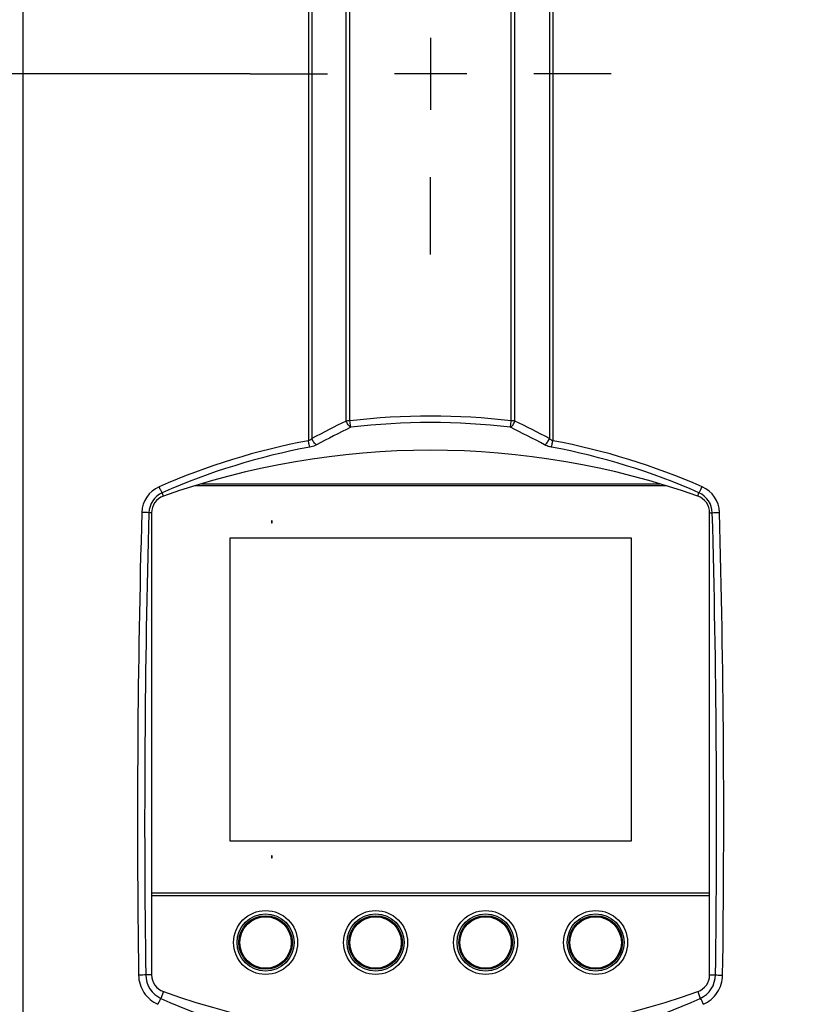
# Model space of a CAD drawing. Header units: millimetres. Extents: x 0 to 420, y 0 to 297.
# Tile 125 of 150: x 317 to 340, y 184 to 213. Entities that reach past the tile are written whole.
import ezdxf

# ---------------------------------------------------------------- set-up
doc = ezdxf.new("R2010")
doc.units = ezdxf.units.MM
doc.header["$LTSCALE"] = 23.1
doc.header["$PDMODE"] = 3
doc.header["$PDSIZE"] = 0.3125
doc.linetypes.add('CENTER', pattern=[0.6, 0.375, -0.075, 0.075, -0.075])
doc.linetypes.add('DASHED', pattern=[0.2, 0.1, -0.1])
doc.layers.get('0').update_dxf_attribs({"linetype": 'CONTINUOUS'})
doc.layers.get('Defpoints').update_dxf_attribs({"linetype": 'CONTINUOUS'})
for name, color, linetype in [('02___PRT_ALL_AXES', 7, 'CONTINUOUS'), ('02__ASM_ALL_AXES', 7, 'CONTINUOUS'), ('DIM_PILOTEES', 7, 'CONTINUOUS')]:
    doc.layers.add(name, color=color, linetype=linetype)
doc.styles.get("Standard").update_dxf_attribs({"font": 'txt', "width": 0.7})
doc.styles.add('TEXTSTYLE_4', font='txt')
doc.dimstyles.new('DIMSTYLE_2', dxfattribs={"dimtxt": 2.5, "dimasz": 3.5, "dimexe": 2, "dimexo": 0, "dimtad": 1, "dimdec": 0, "dimlfac": 5, "dimdsep": 46, "dimtxsty": 'Standard', "dimblk": '_FILLED', "dimblk1": '_FILLED', "dimblk2": '_FILLED', "dimcen": 0, "dimazin": 2, "dimtp": 0.8, "dimtm": 0.8, "dimtfac": 1, "dimtdec": 0, "dimtofl": 0, "dimtmove": 0, "dimatfit": 3, "dimldrblk": '_FILLED', "dimfxl": 0, "dimtolj": 1, "dimarcsym": 0})
doc.dimstyles.new('DIMSTYLE_7', dxfattribs={"dimtxt": 2.5, "dimasz": 3.5, "dimexe": 2, "dimexo": 0, "dimtad": 1, "dimdec": 0, "dimlfac": 5, "dimdsep": 46, "dimtxsty": 'Standard', "dimblk": '_FILLED', "dimblk1": '_FILLED', "dimblk2": '_FILLED', "dimcen": 0, "dimazin": 2, "dimtp": 0.8, "dimtm": 0.8, "dimtfac": 1, "dimtdec": 0, "dimtofl": 0, "dimtmove": 0, "dimatfit": 1, "dimldrblk": '_FILLED', "dimfxl": 0, "dimtolj": 1, "dimarcsym": 0})
doc.dimstyles.new('DIMSTYLE_8', dxfattribs={"dimtxt": 2.5, "dimasz": 3.5, "dimexe": 2, "dimexo": 0, "dimgap": 2.5, "dimtad": 1, "dimdec": 0, "dimlfac": 5, "dimdsep": 46, "dimtxsty": 'Standard', "dimblk": '_FILLED', "dimblk1": '_FILLED', "dimblk2": '_FILLED', "dimcen": 0, "dimazin": 2, "dimtp": 0.5, "dimtm": 0.5, "dimtfac": 1, "dimtdec": 0, "dimtofl": 0, "dimtmove": 0, "dimatfit": 3, "dimldrblk": '_FILLED', "dimfxl": 0, "dimtolj": 1, "dimarcsym": 0})

# ---------------------------------------------------------------- blocks, each defined once
blk = doc.blocks.new('_FILLED')
at = {"color": 0, "linetype": 'ByBlock'}
blk.add_solid([(0, 0), (-1, 0.1429), (-1, -0.1429)], dxfattribs=at)
blk = doc.blocks.new('*D14')
at = {"layer": 'DIM_PILOTEES', "color": 2, "linetype": 'Continuous'}
blk.add_line((362.949, 245.895), (387.249, 270.866), dxfattribs=at)
at = {"layer": 'DIM_PILOTEES', "color": 2, "linetype": 'Continuous', "xscale": 3.5, "yscale": 3.5, "zscale": 3.5, "rotation": 225.7798479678}
blk.add_blockref('_FILLED', (362.949, 245.895), dxfattribs=at)
at = {"layer": 'DIM_PILOTEES', "color": 2, "linetype": 'Continuous', "insert": (378.575, 266.434), "char_height": 2.5, "width": 13.83929, "attachment_point": 1, "rotation": 45.7798, "line_spacing_factor": 0.9, "style": 'TEXTSTYLE_4'}
blk.add_mtext('{\\ftxt;\\W0.0001;\\H0.0001;\\~}{\\ftxt;\\W1.3333333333;\\H2.5; }{\\ftxt;\\W0.0001;\\H0.0001;\\~}{\\ftxt;\\W0.0001;\\H0.0001;\\~}{\\ftxt;\\W2.3571428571;\\H2.5; }{\\ftxt;\\W0.0001;\\H0.0001;\\~}', dxfattribs=at)
blk = doc.blocks.new('*D15')
at = {"layer": 'Defpoints', "color": 0, "linetype": 'Continuous'}
for p in [(285.661, 263.402), (329.335, 211.353), (273.695, 179.23), (384.974, 179.23)]:
    blk.add_point(p, dxfattribs=at)
at = {"layer": 'DIM_PILOTEES', "color": 0, "linetype": 'Continuous', "lineweight": -2}
for p, q in [((273.695, 179.23), (268.761, 176.381)), ((384.974, 179.23), (389.908, 176.381))]:
    blk.add_line(p, q, dxfattribs=at)
blk.add_arc((329.335, 211.353), 67.945, 332.95177, 207.04823, dxfattribs=at)
at = {"layer": 'DIM_PILOTEES', "color": 0, "linetype": 'Continuous', "lineweight": -2, "xscale": 3.5, "yscale": 3.5, "zscale": 3.5}
for p, rotation in [((270.493, 177.381), 298.5241126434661), ((388.176, 177.381), 241.4758873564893)]:
    blk.add_blockref('_FILLED', p, dxfattribs=dict(at, rotation=rotation))
at = {"layer": 'DIM_PILOTEES', "color": 0, "linetype": 'Continuous', "insert": (334.336, 284.962), "char_height": 2.5, "width": 26.96429, "attachment_point": 2, "rotation": 356.1129, "line_spacing_factor": 0.9}
blk.add_mtext('\\A1;{\\ftxt;\\W0.0001;\\H0.0001;\\~}{\\ftxt;\\W2.8095238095;\\H2.5; }{\\ftxt;\\W0.0001;\\H0.0001;\\~}{\\ftxt;\\W0.0001;\\H0.0001;\\~}{\\ftxt;\\W2.3571428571;\\H2.5; }{\\ftxt;\\W0.0001;\\H0.0001;\\~}{\\ftxt;\\W0.0001;\\H0.0001;\\~}{\\ftxt;\\W0.6666666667;\\H2.5; }{\\ftxt;\\W0.0001;\\H0.0001;\\~}{\\ftxt;\\W0.0001;\\H0.0001;\\~}{\\ftxt;\\W1.3571428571;\\H2.5; }{\\ftxt;\\W0.0001;\\H0.0001;\\~}', dxfattribs=at)
blk = doc.blocks.new('*D16')
at = {"layer": 'DIM_PILOTEES', "color": 2, "linetype": 'Continuous'}
for p, q in [((324.085, 211.353), (253.811, 211.353)), ((255.811, 211.353), (255.811, 168.793)), ((255.811, 126.233), (255.811, 168.793)), ((309.388, 126.233), (253.811, 126.233))]:
    blk.add_line(p, q, dxfattribs=at)
at = {"layer": 'DIM_PILOTEES', "color": 2, "linetype": 'Continuous', "xscale": 3.5, "yscale": 3.5, "zscale": 3.5}
for p, rotation in [((255.811, 211.353), 90), ((255.811, 126.233), 270)]:
    blk.add_blockref('_FILLED', p, dxfattribs=dict(at, rotation=rotation))
at = {"layer": 'DIM_PILOTEES', "color": 2, "linetype": 'Continuous', "insert": (252.686, 168.793), "char_height": 2.5, "width": 8.83929, "attachment_point": 2, "rotation": 90, "line_spacing_factor": 0.9}
blk.add_mtext('{\\ftxt;\\W0.0001;\\H0.0001;\\~}{\\ftxt;\\W2.3571428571;\\H2.5; }{\\ftxt;\\W0.0001;\\H0.0001;\\~}', dxfattribs=at)

msp = doc.modelspace()

# ---------------------------------------------------------------- linework, layer by layer
at = {"color": 7, "linetype": 'Continuous'}
for p, q in [((325.7796, 221.0343), (325.7796, 200.6833)), ((325.8797, 220.903), (325.8797, 200.7493)), ((332.7894, 220.903), (332.7894, 200.7493)), ((332.8894, 221.0343), (332.8894, 200.6833)), ((326.8834, 201.2587), (326.8834, 220.2107)), ((326.9886, 201.2612), (326.9886, 220.2171)), ((331.6805, 201.2612), (331.6805, 220.2171)), ((331.7857, 201.2587), (331.7857, 220.2107)), ((317.4858, 163.3798), (317.4858, 218.1271)), ((336.1978, 199.3733), (322.4712, 199.3733)), ((322.667, 199.4333), (336.002, 199.4333)), ((321.5627, 199.0753), (321.5284, 199.1724)), ((337.1064, 199.0753), (337.1407, 199.1724)), ((321.2191, 198.5894), (321.1417, 198.5894)), ((337.45, 198.5894), (337.5274, 198.5894)), ((324.7045, 198.3533), (324.7045, 198.2933)), ((324.7245, 198.3533), (324.7045, 198.3533)), ((324.7045, 198.2933), (324.7245, 198.2933)), ((324.7245, 198.2933), (324.7245, 198.3533)), ((323.4945, 197.8533), (323.4945, 189.0533)), ((335.1745, 197.8533), (323.4945, 197.8533)), ((335.1745, 189.0533), (335.1745, 197.8533)), ((323.4945, 189.0533), (335.1745, 189.0533)), ((324.7045, 188.6133), (324.7045, 188.5533)), ((324.7245, 188.6133), (324.7045, 188.6133)), ((324.7045, 188.5533), (324.7245, 188.5533)), ((324.7245, 188.5533), (324.7245, 188.6133)), ((321.2145, 187.5333), (337.4545, 187.5333)), ((337.45, 187.4533), (321.2191, 187.4533)), ((321.2191, 185.1514), (321.0484, 185.1514)), ((337.45, 185.1514), (337.6207, 185.1514)), ((321.5627, 184.6654), (321.4921, 184.4657)), ((337.1064, 184.6654), (337.177, 184.4657))]:
    msp.add_line(p, q, dxfattribs=at)
for centre, radius in [((324.5345, 186.0933), 0.93), ((327.7345, 186.0933), 0.93), ((330.9345, 186.0933), 0.93), ((334.1345, 186.0933), 0.93), ((324.5345, 186.0933), 0.83), ((324.5345, 186.0933), 0.78), ((324.5345, 186.0933), 0.7481), ((327.7345, 186.0933), 0.83), ((327.7345, 186.0933), 0.78), ((327.7345, 186.0933), 0.7481), ((330.9345, 186.0933), 0.83), ((330.9345, 186.0933), 0.78), ((330.9345, 186.0933), 0.7481), ((334.1345, 186.0933), 0.83), ((334.1345, 186.0933), 0.78), ((334.1345, 186.0933), 0.7481)]:
    msp.add_circle(centre, radius, dxfattribs=at)
at = {"color": 7, "linetype": 'DASHED'}
msp.add_arc((329.3345, 211.3533), 48.1984, 330, 210, dxfattribs=at)
at = {"color": 7, "linetype": 'Continuous'}
for centre, radius, start, end in [((329.3345, 181.6153), 19.7855, 83.19042, 96.80958), ((340.4584, 173.2704), 31.1067, 115.87452, 117.94776), ((340.5681, 173.2734), 30.9294, 115.98911, 118.06064), ((329.3345, 181.7304), 19.4834, 83.16191, 96.83809), ((318.1298, 173.3298), 30.8661, 61.93724, 64.01302), ((318.2392, 173.3266), 31.0437, 62.05013, 64.12758), ((329.4083, 181.1739), 19.844, 100.53634, 113.68066), ((329.4105, 181.2797), 19.5519, 100.58185, 113.77443), ((329.2586, 181.2797), 19.5519, 66.22557, 79.41815), ((329.2608, 181.1739), 19.844, 66.31934, 79.46366), ((321.7749, 198.5761), 0.8413, 113.59183, 178.3835), ((336.8942, 198.5761), 0.8413, 1.61664, 66.40803), ((321.8101, 198.5658), 0.6688, 114.91023, 177.9816), ((336.859, 198.5658), 0.6688, 2.01853, 65.08964), ((642.6479, 189.6324), 321.8389, 178.403367, 180.798701), ((643.4337, 189.6324), 322.4164, 178.408083, 180.796343), ((14.9729, 189.6306), 322.6789, 359.204629, 1.590946), ((15.7596, 189.6306), 322.1005, 359.202272, 1.595661), ((321.8203, 185.1644), 0.772, 180.96928, 244.84324), ((336.8488, 185.1644), 0.772, 295.15674, 359.03074), ((329.4146, 202.1565), 19.3838, 245.87575, 259.31257), ((329.2545, 202.1564), 19.3837, 280.6874, 294.12428)]:
    msp.add_arc(centre, radius, start, end, dxfattribs=at)
for points, knots in [([(326.9886, 201.2612), (326.9793, 201.2612), (326.9442, 201.2609), (326.9091, 201.26), (326.8834, 201.2587)], [0, 0, 0, 0, 0.2655183, 1, 1, 1, 1]), ([(327.0148, 201.0752), (326.9837, 201.0921), (326.9291, 201.1499), (326.8951, 201.2194), (326.8834, 201.2587)], [0, 0, 0, 0, 0.4627813, 1, 1, 1, 1]), ([(327.0148, 201.0752), (327.0126, 201.0865), (327.0024, 201.1483), (326.9945, 201.2104), (326.9886, 201.2612)], [0, 0, 0, 0, 0.183361, 1, 1, 1, 1]), ([(331.6543, 201.0752), (331.6565, 201.0865), (331.6667, 201.1483), (331.6746, 201.2104), (331.6805, 201.2612)], [0, 0, 0, 0, 0.183361, 1, 1, 1, 1]), ([(331.6543, 201.0752), (331.6854, 201.0921), (331.74, 201.1499), (331.774, 201.2194), (331.7857, 201.2587)], [0, 0, 0, 0, 0.4627813, 1, 1, 1, 1]), ([(331.7857, 201.2587), (331.7777, 201.2591), (331.7426, 201.2605), (331.7075, 201.2611), (331.6805, 201.2612)], [0, 0, 0, 0, 0.2294581, 1, 1, 1, 1]), ([(325.8797, 200.7493), (325.8729, 200.7424), (325.8435, 200.7152), (325.8082, 200.6938), (325.7796, 200.6833)], [0, 0, 0, 0, 0.2414962, 1, 1, 1, 1]), ([(326.0187, 200.5671), (325.9866, 200.5832), (325.9295, 200.6403), (325.8928, 200.7097), (325.8797, 200.7493)], [0, 0, 0, 0, 0.462434, 1, 1, 1, 1]), ([(332.6504, 200.5671), (332.6825, 200.5832), (332.7395, 200.6403), (332.7762, 200.7097), (332.7894, 200.7493)], [0, 0, 0, 0, 0.462434, 1, 1, 1, 1]), ([(332.8894, 200.6833), (332.8797, 200.6869), (332.8429, 200.7033), (332.8102, 200.7281), (332.7894, 200.7493)], [0, 0, 0, 0, 0.2588616, 1, 1, 1, 1]), ([(325.82, 200.4991), (325.8124, 200.5247), (325.7984, 200.5861), (325.7861, 200.6477), (325.7796, 200.6833)], [0, 0, 0, 0, 0.4244802, 1, 1, 1, 1]), ([(326.0187, 200.5671), (326.0041, 200.5593), (325.9408, 200.529), (325.8728, 200.5089), (325.82, 200.4991)], [0, 0, 0, 0, 0.2348013, 1, 1, 1, 1]), ([(332.8491, 200.4991), (332.831, 200.5025), (332.7625, 200.5178), (332.696, 200.5428), (332.6504, 200.5671)], [0, 0, 0, 0, 0.2629194, 1, 1, 1, 1]), ([(332.8491, 200.4991), (332.8567, 200.5247), (332.8707, 200.5861), (332.883, 200.6477), (332.8894, 200.6833)], [0, 0, 0, 0, 0.4244802, 1, 1, 1, 1]), ([(321.5284, 199.1724), (321.5119, 199.1951), (321.4805, 199.253), (321.4528, 199.3124), (321.4382, 199.347)], [0, 0, 0, 0, 0.427265, 1, 1, 1, 1]), ([(337.1407, 199.1724), (337.1571, 199.1951), (337.1886, 199.253), (337.2163, 199.3124), (337.2309, 199.347)], [0, 0, 0, 0, 0.427265, 1, 1, 1, 1]), ([(321.1417, 198.5894), (321.1123, 198.5926), (321.043, 198.5966), (320.9737, 198.599), (320.9339, 198.5998)], [0, 0, 0, 0, 0.4268448, 1, 1, 1, 1]), ([(337.5274, 198.5894), (337.5568, 198.5926), (337.6261, 198.5966), (337.6954, 198.599), (337.7352, 198.5998)], [0, 0, 0, 0, 0.4268448, 1, 1, 1, 1]), ([(321.0484, 185.1514), (321.0357, 185.1507), (320.9663, 185.1479), (320.8969, 185.1467), (320.8402, 185.1461)], [0, 0, 0, 0, 0.1832709, 1, 1, 1, 1]), ([(320.8402, 185.1461), (320.8415, 185.0565), (320.8699, 184.8767), (320.9866, 184.631), (321.167, 184.4284), (321.3204, 184.3323), (321.4017, 184.2961)], [0, 0, 0, 0, 0.2508055, 0.5013167, 0.7510941, 1, 1, 1, 1]), ([(337.2674, 184.2961), (337.3486, 184.3323), (337.5021, 184.4284), (337.6825, 184.6309), (337.7992, 184.8767), (337.8276, 185.0565), (337.8288, 185.1461)], [0, 0, 0, 0, 0.2488954, 0.4986709, 0.7491832, 1, 1, 1, 1]), ([(337.6207, 185.1514), (337.6334, 185.1507), (337.7027, 185.1479), (337.7722, 185.1467), (337.8288, 185.1461)], [0, 0, 0, 0, 0.1832709, 1, 1, 1, 1]), ([(321.4921, 184.4657), (321.4755, 184.4439), (321.4439, 184.3876), (321.4163, 184.3299), (321.4017, 184.2961)], [0, 0, 0, 0, 0.4271541, 1, 1, 1, 1]), ([(337.177, 184.4657), (337.1935, 184.4439), (337.2251, 184.3876), (337.2528, 184.3299), (337.2674, 184.2961)], [0, 0, 0, 0, 0.4271541, 1, 1, 1, 1])]:
    msp.add_open_spline(points, degree=3, knots=knots, dxfattribs=at)
at = {"layer": '02___PRT_ALL_AXES', "color": 7, "linetype": 'Continuous'}
for p, q in [((321.2191, 198.5894), (321.2191, 185.1514)), ((337.45, 185.1514), (337.45, 198.5894))]:
    msp.add_line(p, q, dxfattribs=at)
for centre, radius, start, end in [((329.3345, 177.0933), 23.3155, 70.52878, 109.47122), ((321.7345, 198.5894), 0.5155, 109.47122, 180), ((336.9345, 198.5894), 0.5155, 0, 70.52878), ((321.7345, 185.1514), 0.5155, 180, 250.52878), ((336.9345, 185.1514), 0.5155, 289.47122, 360), ((329.3345, 206.6474), 23.3155, 250.52878, 289.47122)]:
    msp.add_arc(centre, radius, start, end, dxfattribs=at)
at = {"layer": '02__ASM_ALL_AXES', "color": 2, "linetype": 'Continuous'}
for p, q in [((329.3345, 212.4033), (329.3345, 210.3033)), ((330.3845, 211.3533), (328.2845, 211.3533))]:
    msp.add_line(p, q, dxfattribs=at)
at = {"layer": '02__ASM_ALL_AXES', "color": 2, "linetype": 'CENTER'}
for p, q in [((324.0845, 211.3533), (326.3345, 211.3533)), ((334.5845, 211.3533), (332.3346, 211.3533)), ((329.3345, 206.1033), (329.3345, 208.3533))]:
    msp.add_line(p, q, dxfattribs=at)

# ---------------------------------------------------------------- dimensions: what is measured, and where the dimension line sits
at = {"layer": 'DIM_PILOTEES', "color": 2, "linetype": 'Continuous'}
dim = msp.add_angular_dim_3p(base=(285.6605, 263.402), center=(329.3345, 211.3533), p1=(384.9739, 179.2299), p2=(273.6952, 179.2299), text='{\\ftxt;\\W0.0001;\\H0.0001;\\~}{\\ftxt;\\W2.8095238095;\\H2.5; }{\\ftxt;\\W0.0001;\\H0.0001;\\~}{\\ftxt;\\W0.0001;\\H0.0001;\\~}{\\ftxt;\\W2.3571428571;\\H2.5; }{\\ftxt;\\W0.0001;\\H0.0001;\\~}{\\ftxt;\\W0.0001;\\H0.0001;\\~}{\\ftxt;\\W0.6666666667;\\H2.5; }{\\ftxt;\\W0.0001;\\H0.0001;\\~}{\\ftxt;\\W0.0001;\\H0.0001;\\~}{\\ftxt;\\W1.3571428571;\\H2.5; }{\\ftxt;\\W0.0001;\\H0.0001;\\~}', dimstyle='DIMSTYLE_8', dxfattribs=at)
dim.commit()
dim.dimension.update_dxf_attribs({"geometry": '*D15', "text_midpoint": (333.9405, 279.1417), "dimtype": 165})
dim = msp.add_diameter_dim_2p(p1=(362.9489, 245.8954), p2=(295.7202, 176.8112), text='{\\ftxt;\\W0.0001;\\H0.0001;\\~}{\\ftxt;\\W1.3333333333;\\H2.5; }{\\ftxt;\\W0.0001;\\H0.0001;\\~}{\\ftxt;\\W0.0001;\\H0.0001;\\~}{\\ftxt;\\W2.3571428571;\\H2.5; }{\\ftxt;\\W0.0001;\\H0.0001;\\~}', dimstyle='DIMSTYLE_7', override={"dimpost": '<>'}, dxfattribs=at)
dim.commit()
dim.dimension.update_dxf_attribs({"geometry": '*D14', "text_midpoint": (383.1393, 266.643), "dimtype": 163})
dim = msp.add_linear_dim(base=(255.8115, 211.3533), p1=(309.3884, 126.2333), p2=(324.0845, 211.3533), angle=90, text='{\\ftxt;\\W0.0001;\\H0.0001;\\~}{\\ftxt;\\W2.3571428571;\\H2.5; }{\\ftxt;\\W0.0001;\\H0.0001;\\~}', dimstyle='DIMSTYLE_2', dxfattribs=at)
dim.commit()
dim.dimension.update_dxf_attribs({"geometry": '*D16', "text_midpoint": (255.8115, 168.4362), "dimtype": 160})

doc.saveas('drawing.dxf')
